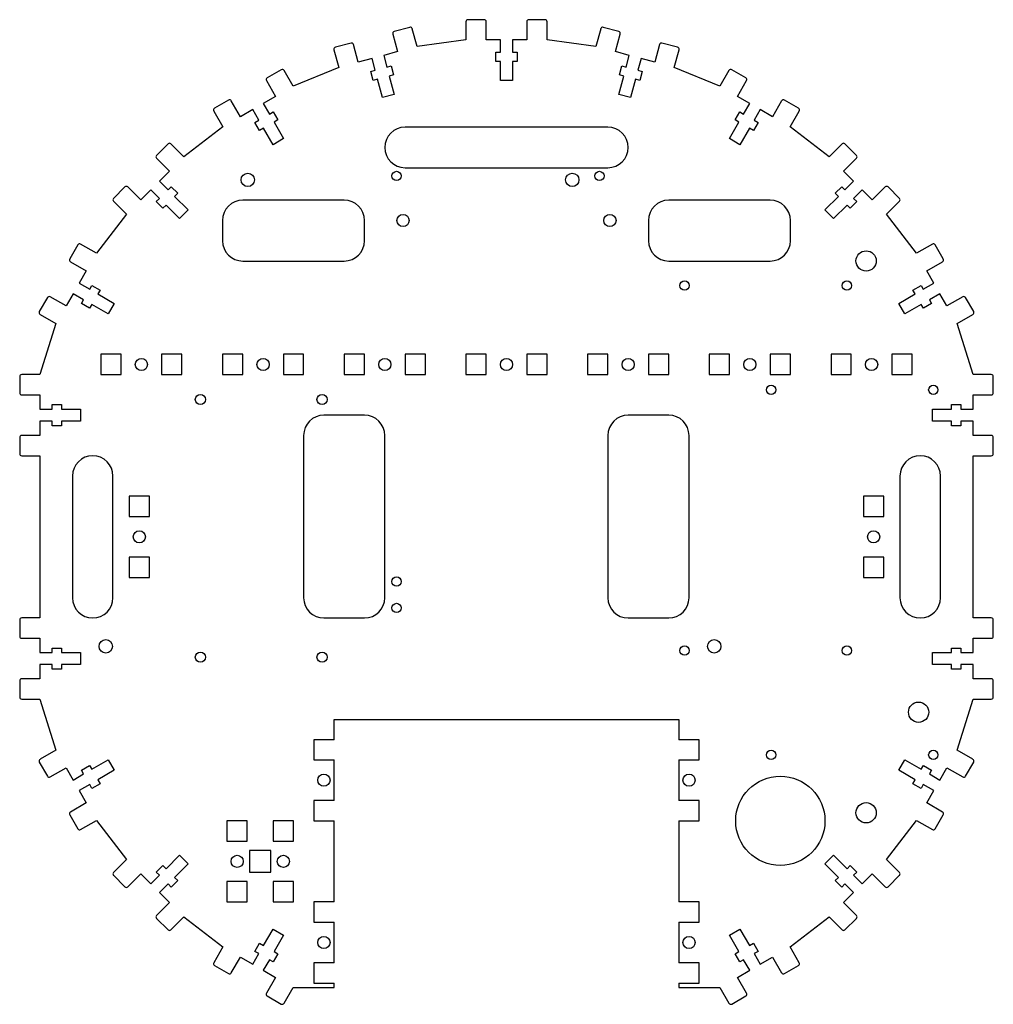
# Model space of a CAD drawing. Header units: millimetres. Extents: x -145 to 95, y -113 to 130.
import ezdxf

# ---------------------------------------------------------------- set-up
doc = ezdxf.new("R2010")
doc.units = ezdxf.units.MM

msp = doc.modelspace()

# ---------------------------------------------------------------- linework, layer by layer
at = {"color": 7, "linetype": 'Continuous', "lineweight": 25}
for p, q in [((-35.07, 129.05), (-35.07, 124.55)), ((-30.57, 129.55), (-34.57, 129.55)), ((-30.07, 124.55), (-30.07, 129.05)), ((-20.07, 129.05), (-20.07, 124.55)), ((-15.57, 129.55), (-19.57, 129.55)), ((-15.07, 124.55), (-15.07, 129.05)), ((-48.89, 127.66), (-52.75, 126.63)), ((-47.11, 122.96), (-48.28, 127.31)), ((-1.85, 127.31), (-3.02, 122.96)), ((2.62, 126.63), (-1.24, 127.66)), ((-53.11, 126.01), (-51.94, 121.67)), ((-35.07, 124.55), (-47.11, 122.96)), ((-26.57, 124.55), (-30.07, 124.55)), ((-26.57, 121.55), (-26.57, 124.55)), ((-23.57, 124.55), (-23.57, 121.55)), ((-20.07, 124.55), (-23.57, 124.55)), ((-3.02, 122.96), (-15.07, 124.55)), ((1.81, 121.67), (2.98, 126.01)), ((-67.59, 122.13), (-66.43, 117.78)), ((-63.38, 123.78), (-67.24, 122.74)), ((-61.6, 119.08), (-62.76, 123.43)), ((-51.94, 121.67), (-55.32, 120.76)), ((-27.67, 121.55), (-26.57, 121.55)), ((-27.67, 119.25), (-27.67, 121.55)), ((-23.57, 121.55), (-22.47, 121.55)), ((-22.47, 121.55), (-22.47, 119.25)), ((5.19, 120.76), (1.81, 121.67)), ((12.63, 123.43), (11.47, 119.08)), ((17.11, 122.74), (13.25, 123.78)), ((16.3, 117.78), (17.46, 122.13)), ((-58.22, 119.98), (-61.6, 119.08)), ((-57.44, 117.09), (-58.22, 119.98)), ((-55.32, 120.76), (-54.55, 117.86)), ((-26.57, 119.25), (-27.67, 119.25)), ((-26.57, 114.55), (-26.57, 119.25)), ((-23.57, 119.25), (-23.57, 114.55)), ((-22.47, 119.25), (-23.57, 119.25)), ((4.41, 117.86), (5.19, 120.76)), ((8.09, 119.98), (7.31, 117.09)), ((11.47, 119.08), (8.09, 119.98)), ((-80.59, 117.21), (-84.05, 115.21)), ((-77.66, 113.13), (-79.91, 117.03)), ((-66.43, 117.78), (-77.66, 113.13)), ((-58.51, 116.8), (-57.44, 117.09)), ((-57.91, 114.58), (-58.51, 116.8)), ((-54.55, 117.86), (-53.48, 118.15)), ((-53.48, 118.15), (-52.89, 115.93)), ((2.76, 115.93), (3.35, 118.15)), ((3.35, 118.15), (4.41, 117.86)), ((7.31, 117.09), (8.38, 116.8)), ((8.38, 116.8), (7.78, 114.58)), ((27.52, 113.13), (16.3, 117.78)), ((29.77, 117.03), (27.52, 113.13)), ((33.92, 115.21), (30.46, 117.21)), ((-84.24, 114.53), (-81.99, 110.63)), ((-56.85, 114.86), (-57.91, 114.58)), ((-55.63, 110.33), (-56.85, 114.86)), ((-52.89, 115.93), (-53.95, 115.64)), ((-53.95, 115.64), (-52.73, 111.1)), ((-23.57, 114.55), (-26.57, 114.55)), ((2.6, 111.1), (3.82, 115.64)), ((3.82, 115.64), (2.76, 115.93)), ((6.72, 114.86), (5.5, 110.33)), ((7.78, 114.58), (6.72, 114.86)), ((31.85, 110.63), (34.1, 114.53)), ((-93.58, 109.71), (-97.04, 107.71)), ((-90.65, 105.63), (-92.9, 109.53)), ((-81.99, 110.63), (-85.02, 108.88)), ((-52.73, 111.1), (-55.63, 110.33)), ((5.5, 110.33), (2.6, 111.1)), ((34.89, 108.88), (31.85, 110.63)), ((42.76, 109.53), (40.51, 105.63)), ((46.91, 107.71), (43.45, 109.71)), ((-97.23, 107.03), (-94.98, 103.13)), ((-87.61, 107.38), (-90.65, 105.63)), ((-86.11, 104.79), (-87.61, 107.38)), ((-85.02, 108.88), (-83.52, 106.29)), ((-83.52, 106.29), (-82.56, 106.84)), ((-82.56, 106.84), (-81.41, 104.84)), ((31.28, 104.84), (32.43, 106.84)), ((32.43, 106.84), (33.39, 106.29)), ((33.39, 106.29), (34.89, 108.88)), ((37.48, 107.38), (35.98, 104.79)), ((40.51, 105.63), (37.48, 107.38)), ((44.84, 103.13), (47.09, 107.03)), ((-87.07, 104.24), (-86.11, 104.79)), ((-81.41, 104.84), (-82.37, 104.29)), ((32.24, 104.29), (31.28, 104.84)), ((35.98, 104.79), (36.94, 104.24)), ((-94.98, 103.13), (-104.61, 95.74)), ((-85.92, 102.24), (-87.07, 104.24)), ((-84.96, 102.79), (-85.92, 102.24)), ((-82.61, 98.72), (-84.96, 102.79)), ((-82.37, 104.29), (-80.02, 100.22)), ((-0.07, 103.05), (-50.07, 103.05)), ((29.89, 100.22), (32.24, 104.29)), ((34.83, 102.79), (32.48, 98.72)), ((35.79, 102.24), (34.83, 102.79)), ((36.94, 104.24), (35.79, 102.24)), ((54.48, 95.74), (44.84, 103.13)), ((-80.02, 100.22), (-82.61, 98.72)), ((32.48, 98.72), (29.89, 100.22)), ((-108.5, 98.92), (-111.33, 96.09)), ((-104.61, 95.74), (-107.8, 98.92)), ((57.67, 98.92), (54.48, 95.74)), ((61.2, 96.09), (58.37, 98.92)), ((-111.33, 95.38), (-108.15, 92.2)), ((58.02, 92.2), (61.2, 95.38)), ((-50.07, 93.05), (-0.07, 93.05)), ((-108.15, 92.2), (-110.63, 89.73)), ((60.49, 89.73), (58.02, 92.2)), ((-119.11, 88.31), (-121.94, 85.49)), ((-115.22, 85.13), (-118.4, 88.31)), ((-112.75, 87.61), (-115.22, 85.13)), ((-110.63, 85.49), (-112.75, 87.61)), ((-110.63, 89.73), (-108.5, 87.61)), ((-108.5, 87.61), (-107.73, 88.38)), ((-107.73, 88.38), (-106.1, 86.76)), ((55.97, 86.76), (57.6, 88.38)), ((57.6, 88.38), (58.37, 87.61)), ((58.37, 87.61), (60.49, 89.73)), ((62.62, 87.61), (60.49, 85.49)), ((65.09, 85.13), (62.62, 87.61)), ((68.27, 88.31), (65.09, 85.13)), ((71.81, 85.49), (68.98, 88.31)), ((-111.4, 84.71), (-110.63, 85.49)), ((-106.1, 86.76), (-106.88, 85.98)), ((-106.88, 85.98), (-103.55, 82.66)), ((-65.07, 85.05), (-90.07, 85.05)), ((39.93, 85.05), (14.93, 85.05)), ((53.42, 82.66), (56.75, 85.98)), ((56.75, 85.98), (55.97, 86.76)), ((60.49, 85.49), (61.27, 84.71)), ((-121.94, 84.78), (-118.76, 81.6)), ((-109.78, 83.08), (-111.4, 84.71)), ((-109, 83.86), (-109.78, 83.08)), ((-105.68, 80.54), (-109, 83.86)), ((-103.55, 82.66), (-105.68, 80.54)), ((55.54, 80.54), (53.42, 82.66)), ((58.87, 83.86), (55.54, 80.54)), ((59.65, 83.08), (58.87, 83.86)), ((61.27, 84.71), (59.65, 83.08)), ((68.63, 81.6), (71.81, 84.78)), ((-118.76, 81.6), (-126.15, 71.96)), ((76.02, 71.96), (68.63, 81.6)), ((-95.07, 80.05), (-95.07, 75.05)), ((-60.07, 75.05), (-60.07, 80.05)), ((9.93, 80.05), (9.93, 75.05)), ((44.93, 75.05), (44.93, 80.05)), ((-130.73, 74.02), (-132.73, 70.56)), ((-126.15, 71.96), (-130.05, 74.21)), ((79.92, 74.21), (76.02, 71.96)), ((82.6, 70.56), (80.6, 74.02)), ((-132.55, 69.88), (-128.65, 67.63)), ((-90.07, 70.05), (-65.07, 70.05)), ((14.93, 70.05), (39.93, 70.05)), ((78.52, 67.63), (82.42, 69.88)), ((-128.65, 67.63), (-130.4, 64.6)), ((80.27, 64.6), (78.52, 67.63)), ((-130.4, 64.6), (-127.81, 63.1)), ((-127.81, 63.1), (-127.26, 64.05)), ((-127.26, 64.05), (-125.26, 62.9)), ((75.13, 62.9), (77.12, 64.05)), ((77.12, 64.05), (77.67, 63.1)), ((77.67, 63.1), (80.27, 64.6)), ((-138.23, 61.03), (-140.23, 57.57)), ((-133.65, 58.97), (-137.55, 61.22)), ((-131.9, 62), (-133.65, 58.97)), ((-129.31, 60.5), (-131.9, 62)), ((-125.26, 62.9), (-125.81, 61.95)), ((-125.81, 61.95), (-121.74, 59.6)), ((71.61, 59.6), (75.68, 61.95)), ((75.68, 61.95), (75.13, 62.9)), ((81.77, 62), (79.17, 60.5)), ((83.52, 58.97), (81.77, 62)), ((87.42, 61.22), (83.52, 58.97)), ((90.1, 57.57), (88.1, 61.03)), ((-129.86, 59.55), (-129.31, 60.5)), ((-127.86, 58.4), (-129.86, 59.55)), ((-127.31, 59.35), (-127.86, 58.4)), ((-123.24, 57), (-127.31, 59.35)), ((-121.74, 59.6), (-123.24, 57)), ((73.11, 57), (71.61, 59.6)), ((77.18, 59.35), (73.11, 57)), ((77.73, 58.4), (77.18, 59.35)), ((79.72, 59.55), (77.73, 58.4)), ((79.17, 60.5), (79.72, 59.55)), ((-140.05, 56.89), (-136.15, 54.64)), ((86.02, 54.64), (89.92, 56.89)), ((-136.15, 54.64), (-140.07, 42.05)), ((89.93, 42.05), (86.02, 54.64)), ((-120.07, 47.05), (-125.07, 47.05)), ((-125.07, 47.05), (-125.07, 42.05)), ((-120.07, 42.05), (-120.07, 47.05)), ((-105.07, 47.05), (-110.07, 47.05)), ((-110.07, 47.05), (-110.07, 42.05)), ((-105.07, 42.05), (-105.07, 47.05)), ((-90.07, 47.05), (-95.07, 47.05)), ((-95.07, 47.05), (-95.07, 42.05)), ((-90.07, 42.05), (-90.07, 47.05)), ((-75.07, 47.05), (-80.07, 47.05)), ((-80.07, 47.05), (-80.07, 42.05)), ((-75.07, 42.05), (-75.07, 47.05)), ((-60.07, 47.05), (-65.07, 47.05)), ((-65.07, 47.05), (-65.07, 42.05)), ((-60.07, 42.05), (-60.07, 47.05)), ((-45.07, 47.05), (-50.07, 47.05)), ((-50.07, 47.05), (-50.07, 42.05)), ((-45.07, 42.05), (-45.07, 47.05)), ((-30.07, 47.05), (-35.07, 47.05)), ((-35.07, 47.05), (-35.07, 42.05)), ((-30.07, 42.05), (-30.07, 47.05)), ((-15.07, 47.05), (-20.07, 47.05)), ((-20.07, 47.05), (-20.07, 42.05)), ((-15.07, 42.05), (-15.07, 47.05)), ((-0.07, 47.05), (-5.07, 47.05)), ((-5.07, 47.05), (-5.07, 42.05)), ((-0.07, 42.05), (-0.07, 47.05)), ((14.93, 47.05), (9.93, 47.05)), ((9.93, 47.05), (9.93, 42.05)), ((14.93, 42.05), (14.93, 47.05)), ((29.93, 47.05), (24.93, 47.05)), ((24.93, 47.05), (24.93, 42.05)), ((29.93, 42.05), (29.93, 47.05)), ((44.93, 47.05), (39.93, 47.05)), ((39.93, 47.05), (39.93, 42.05)), ((44.93, 42.05), (44.93, 47.05)), ((59.93, 47.05), (54.93, 47.05)), ((54.93, 47.05), (54.93, 42.05)), ((59.93, 42.05), (59.93, 47.05)), ((74.93, 47.05), (69.93, 47.05)), ((69.93, 47.05), (69.93, 42.05)), ((74.93, 42.05), (74.93, 47.05)), ((-145.07, 41.55), (-145.07, 37.55)), ((-140.07, 42.05), (-144.57, 42.05)), ((-125.07, 42.05), (-120.07, 42.05)), ((-110.07, 42.05), (-105.07, 42.05)), ((-95.07, 42.05), (-90.07, 42.05)), ((-80.07, 42.05), (-75.07, 42.05)), ((-65.07, 42.05), (-60.07, 42.05)), ((-50.07, 42.05), (-45.07, 42.05)), ((-35.07, 42.05), (-30.07, 42.05)), ((-20.07, 42.05), (-15.07, 42.05)), ((-5.07, 42.05), (-0.07, 42.05)), ((9.93, 42.05), (14.93, 42.05)), ((24.93, 42.05), (29.93, 42.05)), ((39.93, 42.05), (44.93, 42.05)), ((54.93, 42.05), (59.93, 42.05)), ((69.93, 42.05), (74.93, 42.05)), ((94.43, 42.05), (89.93, 42.05)), ((94.93, 37.55), (94.93, 41.55)), ((-144.57, 37.05), (-140.07, 37.05)), ((-140.07, 37.05), (-140.07, 33.55)), ((89.93, 37.05), (94.43, 37.05)), ((89.93, 33.55), (89.93, 37.05)), ((-137.07, 34.65), (-134.77, 34.65)), ((-137.07, 33.55), (-137.07, 34.65)), ((-134.77, 34.65), (-134.77, 33.55)), ((84.63, 34.65), (86.93, 34.65)), ((84.63, 33.55), (84.63, 34.65)), ((86.93, 34.65), (86.93, 33.55)), ((-140.07, 33.55), (-137.07, 33.55)), ((-134.77, 33.55), (-130.07, 33.55)), ((-130.07, 33.55), (-130.07, 30.55)), ((-60.07, 32.05), (-70.07, 32.05)), ((14.93, 32.05), (4.93, 32.05)), ((79.93, 33.55), (84.63, 33.55)), ((79.93, 30.55), (79.93, 33.55)), ((86.93, 33.55), (89.93, 33.55)), ((-140.07, 30.55), (-140.07, 27.05)), ((-137.07, 30.55), (-140.07, 30.55)), ((-137.07, 29.45), (-137.07, 30.55)), ((-134.77, 29.45), (-137.07, 29.45)), ((-134.77, 30.55), (-134.77, 29.45)), ((-130.07, 30.55), (-134.77, 30.55)), ((84.63, 30.55), (79.93, 30.55)), ((84.63, 29.45), (84.63, 30.55)), ((86.93, 29.45), (84.63, 29.45)), ((86.93, 30.55), (86.93, 29.45)), ((89.93, 30.55), (86.93, 30.55)), ((89.93, 27.05), (89.93, 30.55)), ((-140.07, 27.05), (-144.57, 27.05)), ((-75.07, 27.05), (-75.07, -12.95)), ((-55.07, -12.95), (-55.07, 27.05)), ((-0.07, 27.05), (-0.07, -12.95)), ((19.93, -12.95), (19.93, 27.05)), ((94.43, 27.05), (89.93, 27.05)), ((-145.07, 26.55), (-145.07, 22.55)), ((94.93, 22.55), (94.93, 26.55)), ((-144.57, 22.05), (-140.07, 22.05)), ((-140.07, 22.05), (-140.07, -17.95)), ((89.93, 22.05), (94.43, 22.05)), ((89.93, -17.95), (89.93, 22.05)), ((-132.07, 17.05), (-132.07, -12.95)), ((-122.07, -12.95), (-122.07, 17.05)), ((71.93, 17.05), (71.93, -12.95)), ((81.93, -12.95), (81.93, 17.05)), ((-113.07, 12.05), (-118.07, 12.05)), ((-118.07, 12.05), (-118.07, 7.05)), ((-113.07, 7.05), (-113.07, 12.05)), ((67.93, 12.05), (62.93, 12.05)), ((62.93, 12.05), (62.93, 7.05)), ((67.93, 7.05), (67.93, 12.05)), ((-118.07, 7.05), (-113.07, 7.05)), ((62.93, 7.05), (67.93, 7.05)), ((-118.07, -2.95), (-118.07, -7.95)), ((-113.07, -2.95), (-118.07, -2.95)), ((-113.07, -7.95), (-113.07, -2.95)), ((62.93, -2.95), (62.93, -7.95)), ((67.93, -2.95), (62.93, -2.95)), ((67.93, -7.95), (67.93, -2.95)), ((-118.07, -7.95), (-113.07, -7.95)), ((62.93, -7.95), (67.93, -7.95)), ((-145.07, -18.45), (-145.07, -22.45)), ((-140.07, -17.95), (-144.57, -17.95)), ((-70.07, -17.95), (-60.07, -17.95)), ((4.93, -17.95), (14.93, -17.95)), ((94.43, -17.95), (89.93, -17.95)), ((94.93, -22.45), (94.93, -18.45)), ((-144.57, -22.95), (-140.07, -22.95)), ((-140.07, -22.95), (-140.07, -26.45)), ((89.93, -22.95), (94.43, -22.95)), ((89.93, -26.45), (89.93, -22.95)), ((-140.07, -26.45), (-137.07, -26.45)), ((-137.07, -25.35), (-134.77, -25.35)), ((-137.07, -26.45), (-137.07, -25.35)), ((-134.77, -25.35), (-134.77, -26.45)), ((-134.77, -26.45), (-130.07, -26.45)), ((-130.07, -26.45), (-130.07, -29.45)), ((79.93, -26.45), (84.63, -26.45)), ((79.93, -29.45), (79.93, -26.45)), ((84.63, -25.35), (86.93, -25.35)), ((84.63, -26.45), (84.63, -25.35)), ((86.93, -25.35), (86.93, -26.45)), ((86.93, -26.45), (89.93, -26.45)), ((-140.07, -29.45), (-140.07, -32.95)), ((-137.07, -29.45), (-140.07, -29.45)), ((-137.07, -30.55), (-137.07, -29.45)), ((-134.77, -30.55), (-137.07, -30.55)), ((-134.77, -29.45), (-134.77, -30.55)), ((-130.07, -29.45), (-134.77, -29.45)), ((84.63, -29.45), (79.93, -29.45)), ((84.63, -30.55), (84.63, -29.45)), ((86.93, -30.55), (84.63, -30.55)), ((86.93, -29.45), (86.93, -30.55)), ((89.93, -29.45), (86.93, -29.45)), ((89.93, -32.95), (89.93, -29.45)), ((-145.07, -33.45), (-145.07, -37.45)), ((-140.07, -32.95), (-144.57, -32.95)), ((94.43, -32.95), (89.93, -32.95)), ((94.93, -37.45), (94.93, -33.45)), ((-144.57, -37.95), (-140.07, -37.95)), ((-140.07, -37.95), (-136.15, -50.54)), ((86.02, -50.54), (89.93, -37.95)), ((89.93, -37.95), (94.43, -37.95)), ((-67.57, -42.95), (17.43, -42.95)), ((-67.57, -47.95), (-67.57, -42.95)), ((17.43, -42.95), (17.43, -47.95)), ((-67.57, -47.95), (-72.57, -47.95)), ((-72.57, -47.95), (-72.57, -52.95)), ((22.43, -47.95), (17.43, -47.95)), ((22.43, -52.95), (22.43, -47.95)), ((-136.15, -50.54), (-140.05, -52.79)), ((89.92, -52.79), (86.02, -50.54)), ((-127.31, -55.25), (-123.24, -52.9)), ((-123.24, -52.9), (-121.74, -55.5)), ((-72.57, -52.95), (-67.57, -52.95)), ((-67.57, -62.95), (-67.57, -52.95)), ((17.43, -52.95), (22.43, -52.95)), ((17.43, -52.95), (17.43, -62.95)), ((71.61, -55.5), (73.11, -52.9)), ((73.11, -52.9), (77.18, -55.25)), ((-140.23, -53.48), (-138.23, -56.94)), ((-137.55, -57.12), (-133.65, -54.87)), ((-133.65, -54.87), (-131.9, -57.9)), ((-129.86, -55.45), (-127.86, -54.3)), ((-129.31, -56.4), (-129.86, -55.45)), ((-127.86, -54.3), (-127.31, -55.25)), ((-121.74, -55.5), (-125.81, -57.85)), ((75.68, -57.85), (71.61, -55.5)), ((77.18, -55.25), (77.73, -54.3)), ((77.73, -54.3), (79.72, -55.45)), ((79.72, -55.45), (79.17, -56.4)), ((81.77, -57.9), (83.52, -54.87)), ((83.52, -54.87), (87.42, -57.12)), ((88.1, -56.94), (90.1, -53.48)), ((-131.9, -57.9), (-129.31, -56.4)), ((-125.81, -57.85), (-125.26, -58.8)), ((75.13, -58.8), (75.68, -57.85)), ((79.17, -56.4), (81.77, -57.9)), ((-127.81, -59), (-130.4, -60.5)), ((-130.4, -60.5), (-128.65, -63.53)), ((-127.26, -59.95), (-127.81, -59)), ((-125.26, -58.8), (-127.26, -59.95)), ((77.12, -59.95), (75.13, -58.8)), ((77.67, -59), (77.12, -59.95)), ((80.27, -60.5), (77.67, -59)), ((78.52, -63.53), (80.27, -60.5)), ((-67.57, -62.95), (-72.57, -62.95)), ((-72.57, -62.95), (-72.57, -67.95)), ((22.43, -62.95), (17.43, -62.95)), ((22.43, -67.95), (22.43, -62.95)), ((-128.65, -63.53), (-132.55, -65.78)), ((82.42, -65.78), (78.52, -63.53)), ((-132.73, -66.47), (-130.73, -69.93)), ((-130.05, -70.11), (-126.15, -67.86)), ((-126.15, -67.86), (-118.76, -77.5)), ((-88.97, -67.95), (-93.97, -67.95)), ((-93.97, -67.95), (-93.97, -72.95)), ((-88.97, -72.95), (-88.97, -67.95)), ((-77.57, -67.95), (-82.57, -67.95)), ((-82.57, -67.95), (-82.57, -72.95)), ((-77.57, -72.95), (-77.57, -67.95)), ((-72.57, -67.95), (-67.57, -67.95)), ((-67.57, -87.95), (-67.57, -67.95)), ((17.43, -67.95), (22.43, -67.95)), ((17.43, -67.95), (17.43, -87.95)), ((68.63, -77.5), (76.02, -67.86)), ((76.02, -67.86), (79.92, -70.11)), ((80.6, -69.93), (82.6, -66.47)), ((-93.97, -72.95), (-88.97, -72.95)), ((-82.57, -72.95), (-77.57, -72.95)), ((-118.76, -77.5), (-121.94, -80.68)), ((-109, -79.77), (-105.68, -76.44)), ((-105.68, -76.44), (-103.55, -78.56)), ((-83.12, -75.3), (-88.42, -75.3)), ((-88.42, -75.3), (-88.42, -80.6)), ((-83.12, -80.6), (-83.12, -75.3)), ((53.42, -78.56), (55.54, -76.44)), ((55.54, -76.44), (58.87, -79.77)), ((71.81, -80.68), (68.63, -77.5)), ((-111.4, -80.61), (-109.78, -78.99)), ((-109.78, -78.99), (-109, -79.77)), ((-103.55, -78.56), (-106.88, -81.89)), ((56.75, -81.89), (53.42, -78.56)), ((58.87, -79.77), (59.65, -78.99)), ((59.65, -78.99), (61.27, -80.61)), ((-121.94, -81.39), (-119.11, -84.22)), ((-118.4, -84.22), (-115.22, -81.04)), ((-115.22, -81.04), (-112.75, -83.51)), ((-112.75, -83.51), (-110.63, -81.39)), ((-110.63, -81.39), (-111.4, -80.61)), ((-106.88, -81.89), (-106.1, -82.66)), ((-88.42, -80.6), (-83.12, -80.6)), ((55.97, -82.66), (56.75, -81.89)), ((61.27, -80.61), (60.49, -81.39)), ((60.49, -81.39), (62.62, -83.51)), ((62.62, -83.51), (65.09, -81.04)), ((65.09, -81.04), (68.27, -84.22)), ((68.98, -84.22), (71.81, -81.39)), ((-108.5, -83.51), (-110.63, -85.63)), ((-107.73, -84.29), (-108.5, -83.51)), ((-106.1, -82.66), (-107.73, -84.29)), ((-93.97, -82.95), (-93.97, -87.95)), ((-88.97, -82.95), (-93.97, -82.95)), ((-88.97, -87.95), (-88.97, -82.95)), ((-82.57, -82.95), (-82.57, -87.95)), ((-77.57, -82.95), (-82.57, -82.95)), ((-77.57, -87.95), (-77.57, -82.95)), ((57.6, -84.29), (55.97, -82.66)), ((58.37, -83.51), (57.6, -84.29)), ((60.49, -85.63), (58.37, -83.51)), ((-110.63, -85.63), (-108.15, -88.11)), ((58.02, -88.11), (60.49, -85.63)), ((-108.15, -88.11), (-111.33, -91.29)), ((-93.97, -87.95), (-88.97, -87.95)), ((-82.57, -87.95), (-77.57, -87.95)), ((-67.57, -87.95), (-72.57, -87.95)), ((-72.57, -87.95), (-72.57, -92.95)), ((22.43, -87.95), (17.43, -87.95)), ((22.43, -92.95), (22.43, -87.95)), ((61.2, -91.29), (58.02, -88.11)), ((-111.33, -92), (-108.5, -94.83)), ((-107.8, -94.83), (-104.61, -91.64)), ((-104.61, -91.64), (-94.98, -99.04)), ((44.84, -99.04), (54.48, -91.64)), ((54.48, -91.64), (57.67, -94.83)), ((58.37, -94.83), (61.2, -92)), ((-84.96, -98.7), (-82.61, -94.63)), ((-82.61, -94.63), (-80.02, -96.13)), ((-72.57, -92.95), (-67.57, -92.95)), ((-67.57, -102.95), (-67.57, -92.95)), ((17.43, -92.95), (22.43, -92.95)), ((17.43, -92.95), (17.43, -102.95)), ((29.89, -96.13), (32.48, -94.63)), ((32.48, -94.63), (34.83, -98.7)), ((-80.02, -96.13), (-82.37, -100.2)), ((32.24, -100.2), (29.89, -96.13)), ((-94.98, -99.04), (-97.23, -102.94)), ((-87.07, -100.14), (-85.92, -98.15)), ((-85.92, -98.15), (-84.96, -98.7)), ((34.83, -98.7), (35.79, -98.15)), ((35.79, -98.15), (36.94, -100.14)), ((47.09, -102.94), (44.84, -99.04)), ((-92.9, -105.44), (-90.65, -101.54)), ((-90.65, -101.54), (-87.61, -103.29)), ((-87.61, -103.29), (-86.11, -100.69)), ((-86.11, -100.69), (-87.07, -100.14)), ((-81.41, -100.75), (-82.56, -102.74)), ((-82.37, -100.2), (-81.41, -100.75)), ((31.28, -100.75), (32.24, -100.2)), ((32.43, -102.74), (31.28, -100.75)), ((36.94, -100.14), (35.98, -100.69)), ((35.98, -100.69), (37.48, -103.29)), ((37.48, -103.29), (40.51, -101.54)), ((40.51, -101.54), (42.76, -105.44)), ((-97.04, -103.62), (-93.58, -105.62)), ((-83.52, -102.19), (-85.02, -104.79)), ((-82.56, -102.74), (-83.52, -102.19)), ((-67.57, -102.95), (-72.57, -102.95)), ((-72.57, -102.95), (-72.57, -107.95)), ((22.43, -102.95), (17.43, -102.95)), ((22.43, -107.95), (22.43, -102.95)), ((33.39, -102.19), (32.43, -102.74)), ((34.89, -104.79), (33.39, -102.19)), ((43.45, -105.62), (46.91, -103.62)), ((-85.02, -104.79), (-81.99, -106.54)), ((-81.99, -106.54), (-84.24, -110.44)), ((31.85, -106.54), (34.89, -104.79)), ((34.1, -110.44), (31.85, -106.54)), ((-79.91, -112.94), (-77.66, -109.04)), ((-77.66, -109.04), (-67.57, -109.04)), ((-72.57, -107.95), (-67.57, -107.95)), ((-67.57, -109.04), (-67.57, -107.95)), ((17.43, -107.95), (17.43, -109.04)), ((17.43, -107.95), (22.43, -107.95)), ((17.43, -109.04), (27.52, -109.04)), ((27.52, -109.04), (29.77, -112.94)), ((-84.05, -111.12), (-80.59, -113.12)), ((30.46, -113.12), (33.92, -111.12))]:
    msp.add_line(p, q, dxfattribs=at)
for centre, radius in [((-88.85, 90.06), 1.65), ((-52.17, 91.02), 1.15), ((-8.85, 90.06), 1.65), ((-2.17, 91.02), 1.15), ((-50.57, 80.05), 1.5), ((0.43, 80.05), 1.5), ((63.58, 70.07), 2.5), ((18.84, 64.01), 1.15), ((58.84, 64.01), 1.15), ((-115.07, 44.55), 1.5), ((-85.07, 44.55), 1.5), ((-55.07, 44.55), 1.5), ((-25.07, 44.55), 1.5), ((4.93, 44.55), 1.5), ((34.93, 44.55), 1.5), ((64.93, 44.55), 1.5), ((40.15, 38.3), 1.15), ((80.15, 38.3), 1.15), ((-100.53, 35.9), 1.25), ((-70.53, 35.9), 1.25), ((-115.57, 2.05), 1.5), ((65.43, 2.05), 1.5), ((-52.17, -8.98), 1.15), ((-52.17, -15.48), 1.15), ((-123.85, -24.94), 1.65), ((26.15, -24.94), 1.65), ((-100.53, -27.6), 1.25), ((-70.53, -27.6), 1.25), ((18.84, -25.99), 1.15), ((58.84, -25.99), 1.15), ((76.52, -41.18), 2.5), ((40.15, -51.7), 1.15), ((80.15, -51.7), 1.15), ((-70.07, -57.95), 1.5), ((19.93, -57.95), 1.5), ((42.43, -67.95), 11), ((63.58, -65.97), 2.5), ((-91.47, -77.95), 1.5), ((-80.07, -77.95), 1.5), ((-70.07, -97.95), 1.5), ((19.93, -97.95), 1.5)]:
    msp.add_circle(centre, radius, dxfattribs=at)
for centre, radius, start, end in [((-34.57, 129.05), 0.5, 90, 180), ((-30.57, 129.05), 0.5, 0, 90), ((-19.57, 129.05), 0.5, 90, 180), ((-15.57, 129.05), 0.5, 0, 90), ((-52.62, 126.14), 0.5, 105, 195), ((-48.76, 127.18), 0.5, 15, 105), ((-1.37, 127.18), 0.5, 75, 165), ((2.49, 126.14), 0.5, 345, 75), ((-63.25, 123.3), 0.5, 15, 105), ((13.12, 123.3), 0.5, 75, 165), ((-67.11, 122.26), 0.5, 105, 195), ((16.98, 122.26), 0.5, 345, 75), ((-80.34, 116.78), 0.5, 30, 120), ((30.21, 116.78), 0.5, 60, 150), ((-83.8, 114.78), 0.5, 120, 210), ((33.67, 114.78), 0.5, 330, 60), ((-93.33, 109.28), 0.5, 30, 120), ((43.2, 109.28), 0.5, 60, 150), ((-96.79, 107.28), 0.5, 120, 210), ((46.66, 107.28), 0.5, 330, 60), ((-50.07, 98.05), 5, 90, 270), ((-0.07, 98.05), 5, 270, 90), ((-108.15, 98.57), 0.5, 45, 135), ((58.02, 98.57), 0.5, 45, 135), ((-110.98, 95.74), 0.5, 135, 225), ((60.85, 95.74), 0.5, 315, 45), ((-118.76, 87.96), 0.5, 45, 135), ((68.63, 87.96), 0.5, 45, 135), ((-121.59, 85.13), 0.5, 135, 225), ((-90.07, 80.05), 5, 90, 180), ((-65.07, 80.05), 5, 0, 90), ((14.93, 80.05), 5, 90, 180), ((39.93, 80.05), 5, 0, 90), ((71.45, 85.13), 0.5, 315, 45), ((-130.3, 73.77), 0.5, 60, 150), ((-90.07, 75.05), 5, 180, 270), ((-65.07, 75.05), 5, 270, 0), ((14.93, 75.05), 5, 180, 270), ((39.93, 75.05), 5, 270, 0), ((80.17, 73.77), 0.5, 30, 120), ((-132.3, 70.31), 0.5, 150, 240), ((82.17, 70.31), 0.5, 300, 30), ((-137.8, 60.78), 0.5, 60, 150), ((87.67, 60.78), 0.5, 30, 120), ((-139.8, 57.32), 0.5, 150, 240), ((89.67, 57.32), 0.5, 300, 30), ((-144.57, 41.55), 0.5, 90, 180), ((94.43, 41.55), 0.5, 0, 90), ((-144.57, 37.55), 0.5, 180, 270), ((94.43, 37.55), 0.5, 270, 0), ((-70.07, 27.05), 5, 90, 180), ((-60.07, 27.05), 5, 0, 90), ((4.93, 27.05), 5, 90, 180), ((14.93, 27.05), 5, 0, 90), ((-144.57, 26.55), 0.5, 90, 180), ((94.43, 26.55), 0.5, 0, 90), ((-144.57, 22.55), 0.5, 180, 270), ((-127.07, 17.05), 5, 0, 180), ((76.93, 17.05), 5, 0, 180), ((94.43, 22.55), 0.5, 270, 0), ((-127.07, -12.95), 5, 180, 0), ((-70.07, -12.95), 5, 180, 270), ((-60.07, -12.95), 5, 270, 0), ((4.93, -12.95), 5, 180, 270), ((14.93, -12.95), 5, 270, 0), ((76.93, -12.95), 5, 180, 0), ((-144.57, -18.45), 0.5, 90, 180), ((94.43, -18.45), 0.5, 0, 90), ((-144.57, -22.45), 0.5, 180, 270), ((94.43, -22.45), 0.5, 270, 0), ((-144.57, -33.45), 0.5, 90, 180), ((94.43, -33.45), 0.5, 0, 90), ((-144.57, -37.45), 0.5, 180, 270), ((94.43, -37.45), 0.5, 270, 0), ((-139.8, -53.23), 0.5, 120, 210), ((89.67, -53.23), 0.5, 330, 60), ((-137.8, -56.69), 0.5, 210, 300), ((87.67, -56.69), 0.5, 240, 330), ((-132.3, -66.22), 0.5, 120, 210), ((82.17, -66.22), 0.5, 330, 60), ((-130.3, -69.68), 0.5, 210, 300), ((80.17, -69.68), 0.5, 240, 330), ((-121.59, -81.04), 0.5, 135, 225), ((71.45, -81.04), 0.5, 315, 45), ((-118.76, -83.87), 0.5, 225, 315), ((68.63, -83.87), 0.5, 225, 315), ((-110.98, -91.64), 0.5, 135, 225), ((60.85, -91.64), 0.5, 315, 45), ((-108.15, -94.47), 0.5, 225, 315), ((58.02, -94.47), 0.5, 225, 315), ((-96.79, -103.19), 0.5, 150, 240), ((46.66, -103.19), 0.5, 300, 30), ((-93.33, -105.19), 0.5, 240, 330), ((43.2, -105.19), 0.5, 210, 300), ((-83.8, -110.69), 0.5, 150, 240), ((33.67, -110.69), 0.5, 300, 30), ((-80.34, -112.69), 0.5, 240, 330), ((30.21, -112.69), 0.5, 210, 300)]:
    msp.add_arc(centre, radius, start, end, dxfattribs=at)

doc.saveas('drawing.dxf')
